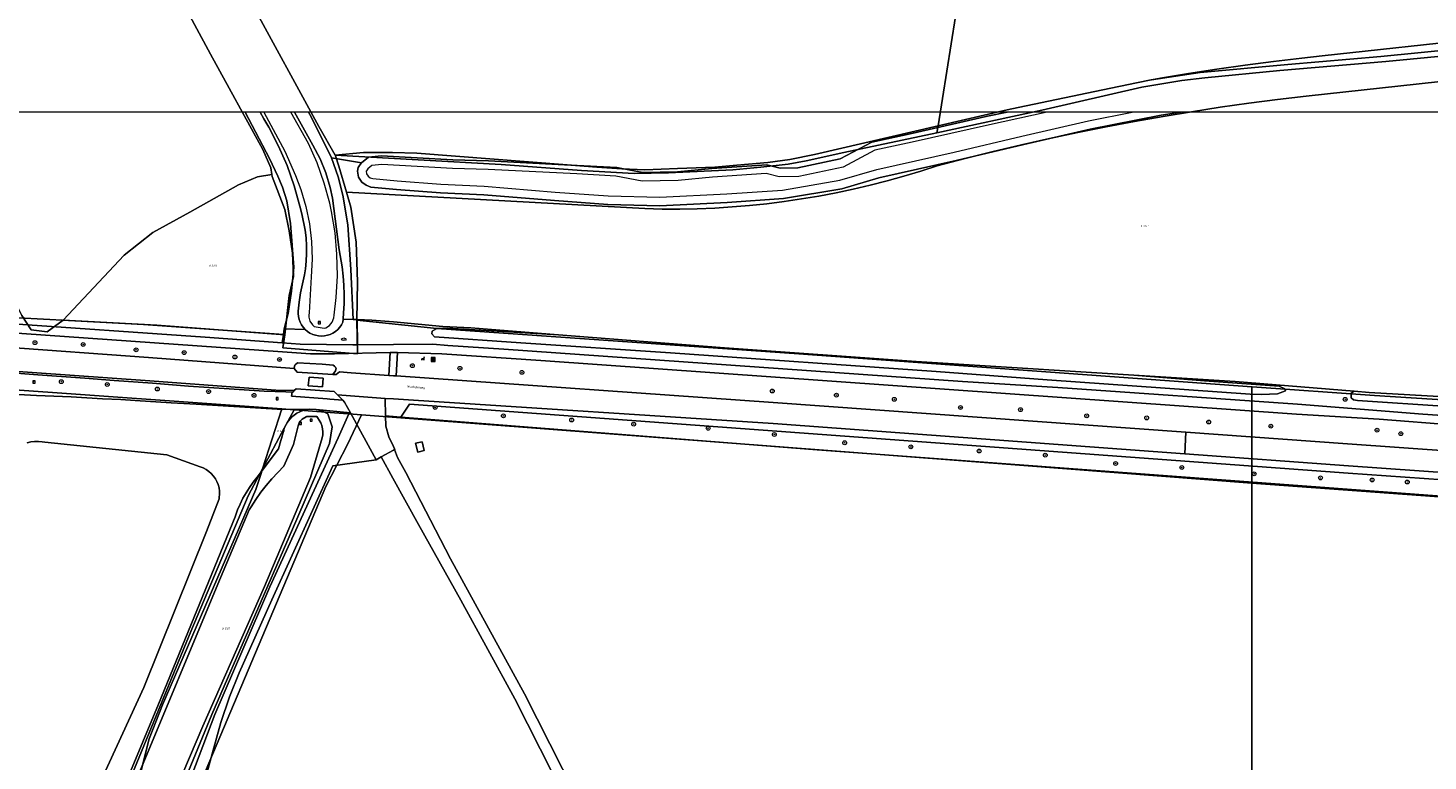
# Model space of a CAD drawing. Header units: metres. Extents: x 207466 to 209466, y 475780 to 477780.
# Tile 149 of 189: x 207844 to 208137, y 477226 to 477379. Entities that reach past the tile are written whole.
import ezdxf
from ezdxf.enums import TextEntityAlignment as Align

# ---------------------------------------------------------------- set-up
doc = ezdxf.new("R2010")
doc.units = ezdxf.units.M
doc.layers.get('0').update_dxf_attribs({"color": 253, "linetype": 'CONTINUOUS'})
for name, color, linetype, lineweight, true_color in [('B-OG-WA-SLOOT_WATER-A', 7, 'CONTINUOUS', 0, 0x478c9a), ('B-RO-GR-BOOM-S', 7, 'CONTINUOUS', 0, 0x6d8a47), ('B-RO-GR-BOS_GEMENGD-GV', 7, 'CONTINUOUS', 0, 0x6d8a47), ('B-RO-GR-BOS_NAALD-GV', 7, 'CONTINUOUS', 0, 0x6d8a47), ('B-RO-GR-GRAS-GV', 7, 'CONTINUOUS', 0, 0x6d8a47), ('B-RO-GR-GROENVOORZIENING-GV', 7, 'CONTINUOUS', 0, 0x6d8a47), ('B-RO-KL-WATER_BRANDLEIDING_PUT-S', 7, 'CONTINUOUS', 0, 0x478c9a), ('B-RO-OG-BEBOUWING_LOODS-GV', 7, 'CONTINUOUS', 0, 0xa50000), ('B-RO-OG-WATER_GREPPEL-GV', 7, 'CONTINUOUS', 0, 0x478c9a), ('B-RO-OG-WATER_SLOOT-GV', 7, 'CONTINUOUS', 0, 0x478c9a)]:
    doc.layers.add(name, color=color, linetype=linetype, lineweight=lineweight, true_color=true_color)
for name, color, linetype, lineweight in [('B-RO-IE-MEUBILAIR_WEGMEUBILAIR-S', 253, 'CONTINUOUS', 0), ('B-RO-OG-TERREIN_CULTUURSCHEIDING-GV', 253, 'CONTINUOUS', 0), ('B-RO-OG-TOPOGRAFIE-T18', 7, 'CONTINUOUS', 0), ('B-RO-OG-WEG-GV', 253, 'CONTINUOUS', 0), ('B-RO-RI-GWA_RIOOLPUT-S', 253, 'CONTINUOUS', 0), ('B-RO-VH-VERHARDING_ASFALT-GV', 253, 'CONTINUOUS', 0), ('B-RO-VH-VERHARDING_BETON-GV', 253, 'CONTINUOUS', 0), ('B-RO-VH-VERHARDING_GRASBETONSTEEN-GV', 253, 'CONTINUOUS', 0), ('B-RO-VH-VERHARDING_HALFVERHARDING-GV', 253, 'CONTINUOUS', 0), ('B-RO-VH-VERHARDING_SIERBESTRATING-GV', 253, 'CONTINUOUS', 0), ('B-WE-KG-GRENS_PERCEEL-GV', 150, 'CONTINUOUS', 18), ('B-WE-KG-GRENS_PERCEEL-S', 150, 'CONTINUOUS', 25)]:
    doc.layers.add(name, color=color, linetype=linetype, lineweight=lineweight)
doc.styles.add('NLCS-ISO', font='NLCS-ISO.ttf')
doc.styles.add('NLCS-ISO-M200-T18', font='NLCS-ISO.ttf', dxfattribs={"height": 1.8})

# ---------------------------------------------------------------- blocks, each defined once
blk = doc.blocks.new('SIE-WEG_AFVALBAK-SO1')
at = {"linetype": 'Continuous'}
blk.add_hatch(color=0, dxfattribs=at).paths.add_polyline_path([(-1.5, -1.5), (1.5, -1.5), (1.5, 1.5), (-1.5, 1.5)])
at = {"color": 0, "linetype": 'ByBlock', "lineweight": -2, "flags": 128}
for points in [[(-2, -2), (2, -2), (2, 2), (-2, 2), (-2, -2)], [(-1.5, -1.5), (1.5, -1.5), (1.5, 1.5), (-1.5, 1.5), (-1.5, -1.5)]]:
    blk.add_lwpolyline(points, dxfattribs=at)
blk = doc.blocks.new('SRI-PUT_INSPECTIEPUT_RIOOLPUT-SO1')
at = {"color": 0, "linetype": 'ByBlock', "lineweight": -2, "flags": 128}
blk.add_lwpolyline([(-1.125, -1.125), (1.125, -1.125), (1.125, 1.125), (-1.125, 1.125), (-1.125, -1.125)], dxfattribs=at)
at = {"color": 0, "linetype": 'ByBlock', "lineweight": -2, "insert": (0, 0.2828), "char_height": 1.5, "attachment_point": 5, "line_spacing_factor": 0.8, "style": 'NLCS-ISO'}
blk.add_mtext('{\\C0;r}', dxfattribs=at)
blk = doc.blocks.new('SKL-WATER_BRANDKRAAN_BRANDPUT-SO1')
at = {"color": 0, "linetype": 'ByBlock', "lineweight": -2}
blk.add_ellipse((0, 0), major_axis=(2.5, 0), ratio=0.54, dxfattribs=at)
at = {"color": 0, "linetype": 'ByBlock', "lineweight": -2, "insert": (0.1554, 0), "char_height": 1.5, "attachment_point": 5, "line_spacing_factor": 0.8, "style": 'NLCS-ISO'}
blk.add_mtext('{\\C0;bk}', dxfattribs=at)
blk = doc.blocks.new('SIE-WEG_ZITBANK-SO1')
at = {"color": 0, "linetype": 'ByBlock', "lineweight": -2, "flags": 128}
blk.add_lwpolyline([(-0.9125, -1.6313), (-0.9125, -0.2), (1.0875, -0.2), (1.0875, -1.6313), (1.2875, -1.6313), (1.2875, -0.2125), (1.5361, 1.7765), (1.3346, 1.7765), (1.1125, 0), (-1.1125, 0), (-1.1125, -1.6313), (-0.9125, -1.6313)], dxfattribs=at)
blk = doc.blocks.new('SGR-BOOM_01-SO1')
at = {"linetype": 'Continuous'}
h = blk.add_hatch(color=0, dxfattribs=at)
edge = h.paths.add_edge_path()
edge.add_arc((0, 0), 0.25, 0, 360)
at = {"color": 0, "linetype": 'ByBlock', "lineweight": -2}
for radius in [2, 0.25]:
    blk.add_circle((0, 0), radius, dxfattribs=at)
blk = doc.blocks.new('SKG-PERCEELNUMMER-SO')
at = {"style": 'NLCS-ISO', "oblique": 10, "flags": 1}
blk.add_attdef('GEMEENTECODE', text='', height=1.8, dxfattribs=at).set_placement((0, 2.6), align=Align.MIDDLE_CENTER)
at = {"style": 'NLCS-ISO', "oblique": 10}
blk.add_attdef('SECTIE', text='', height=1.8, dxfattribs=at).set_placement((-0.5, 0), align=Align.MIDDLE_RIGHT)
blk.add_attdef('PERCEELNUMMER', text='', height=1.8, dxfattribs=at).set_placement((0.5, 0), align=Align.MIDDLE_LEFT)

msp = doc.modelspace()

# ---------------------------------------------------------------- linework, layer by layer
at = {"layer": 'B-OG-WA-SLOOT_WATER-A', "flags": 128}
for points in [[(207899.28, 477361.42), (207893.68, 477361.42), (207898.06, 477353.26), (207900.27, 477348.16), (207901.39, 477345.27), (207902.44, 477341.71), (207903.19, 477338.08), (207903.62, 477334.4), (207903.73, 477330.7), (207903.52, 477327), (207903.1, 477319.48), (207903.07, 477319), (207903.07, 477318.6), (207903.29, 477317.72), (207903.8, 477316.97), (207904.16, 477316.61), (207906.28, 477316.26), (207906.62, 477316.37), (207907.39, 477316.84), (207907.95, 477317.56), (207908.24, 477318.42), (207908.33, 477318.98), (207908.77, 477322.7), (207909.01, 477327.2), (207908.93, 477331.71), (207908.53, 477336.2), (207907.81, 477340.66), (207907.45, 477342.39), (207906.27, 477346.59), (207904.76, 477350.79), (207902.96, 477354.88), (207899.28, 477361.42)], [(208075.02, 477361.42), (208057.28, 477361.42), (208045.19, 477358.76), (208029.03, 477355.1), (208021.28, 477353.43), (208014.65, 477349.93), (208005.41, 477347.93), (208001.29, 477347.87), (207998.56, 477348.59), (207987.36, 477347.81), (207980.18, 477347.12), (207972.67, 477346.99), (207967.16, 477348.03), (207959.02, 477348.48), (207940.53, 477349.42), (207933.05, 477349.61), (207918.28, 477350.46), (207916.19, 477350.25), (207915.38, 477349.59), (207915.07, 477349.14), (207915.05, 477349.04), (207915.12, 477348.49), (207915.44, 477348.02), (207915.89, 477347.7), (207916.39, 477347.51), (207921.49, 477347.03), (207930.63, 477346.36), (207939.69, 477345.95), (207954.47, 477344.71), (207965.58, 477343.94), (207976.33, 477343.61), (207990.32, 477344.31), (208001.97, 477345.13), (208013.98, 477347.17), (208021.67, 477349.4), (208037.85, 477353.04), (208051.99, 477356.39), (208065.87, 477359.61), (208075.02, 477361.42)], [(207872.74, 477213.99), (207880.88, 477233.18), (207893.77, 477262.36), (207903.41, 477285.08), (207905.84, 477293.37), (207905.94, 477294.01), (207905.96, 477294.65), (207905.89, 477295.29), (207905.75, 477295.92), (207905.53, 477296.53), (207905.24, 477297.1), (207904.88, 477297.64), (207904.7, 477297.86), (207902.58, 477297.82), (207902.48, 477297.78), (207901.65, 477297.27), (207901.27, 477296.88), (207901.06, 477296.49), (207900.83, 477295.91), (207899.83, 477292), (207897.85, 477287.44), (207896.55, 477286.16), (207895.32, 477284.83), (207894.14, 477283.44), (207893.02, 477282), (207891.97, 477280.51), (207890.99, 477278.98), (207890.61, 477278.35), (207884.04, 477262.84), (207867.39, 477222.83)]]:
    msp.add_lwpolyline(points, dxfattribs=at)
at = {"layer": 'B-RO-GR-BOS_GEMENGD-GV', "flags": 128}
for points in [[(208256.79, 477272.26), (208181.8, 477278.05), (208008.32, 477290.94), (207922.26, 477297.69), (207919.07, 477297.96), (207919.13, 477295.8), (207919.74, 477293.6), (207920.72, 477291.54), (207920.99, 477290.96), (207920.93, 477290.93), (207921.58, 477289.28), (207923.32, 477286.16), (207932.64, 477268.1), (207948.08, 477239.93), (207961.33, 477213.82), (207971.35, 477194.89), (207981.41, 477176.97), (207991.3, 477158.84), (208005.14, 477132.04), (208016.75, 477110.97), (208026.71, 477092.18), (208037.51, 477071.24)], [(207925.33, 477292.24), (207926.69, 477292.57), (207927.15, 477290.72), (207925.8, 477290.38), (207925.33, 477292.24)]]:
    msp.add_lwpolyline(points, dxfattribs=at)
at = {"layer": 'B-RO-GR-BOS_NAALD-GV', "flags": 128}
msp.add_lwpolyline([(207982.58, 477150.16), (207992, 477150.96), (207959.3, 477212.77), (207946.07, 477238.87), (207934.78, 477259.45), (207925.93, 477275.3), (207920.59, 477284.99), (207918.17, 477289.4), (207917.1, 477288.8), (207908.06, 477287.55), (207895.29, 477259.56), (207888.51, 477244.32), (207886.48, 477239.3), (207884.7, 477233.92), (207882.83, 477227.41), (207880.27, 477217.93), (207874.56, 477204.53), (207874.04, 477201.66), (207981.54, 477147.27), (207982.58, 477150.16)], dxfattribs=at)
at = {"layer": 'B-RO-GR-GRAS-GV', "flags": 128}
for points in [[(207889.75, 477361.42), (207819.87, 477361.42), (207842.43, 477318.45), (207868.52, 477317.07), (207897.73, 477314.95), (207897.89, 477316.14), (207898.76, 477319.35), (207899.4, 477324.04), (207899.95, 477329), (207899.21, 477338.17), (207898.47, 477342.87), (207897.56, 477345.76), (207896.56, 477348.01), (207894.86, 477351.68), (207889.75, 477361.42)], [(207889.75, 477361.42), (207894.86, 477351.68), (207896.56, 477348.01), (207897.56, 477345.76), (207898.47, 477342.87), (207899.21, 477338.17), (207899.95, 477329), (207899.4, 477324.04), (207898.76, 477319.35), (207897.89, 477316.14), (207902.29, 477316), (207901.87, 477316.46), (207901.51, 477316.97), (207901.22, 477317.52), (207901, 477318.11), (207900.86, 477318.72), (207900.8, 477319.34), (207900.84, 477319.82), (207901.05, 477321.73), (207901.34, 477323.64), (207901.71, 477325.53), (207902.16, 477327.41), (207902.33, 477328.68), (207902.48, 477330.28), (207902.55, 477331.89), (207902.54, 477333.51), (207902.46, 477335.12), (207902.3, 477336.72), (207901.58, 477340.19), (207901.16, 477341.73), (207899.99, 477346.02), (207898.52, 477350.22), (207896.74, 477354.3), (207894.68, 477358.24), (207893.64, 477360), (207892.9, 477361.42), (207892.9, 477361.42), (207889.75, 477361.42)], [(207903.01, 477361.42), (207900.08, 477361.42), (207903.9, 477354.5), (207905.4, 477351.67), (207906.61, 477348.71), (207907.52, 477345.64), (207907.98, 477343.4), (207909.41, 477332.67), (207909.79, 477330.29), (207909.98, 477329.07), (207910.2, 477327.16), (207910.34, 477325.24), (207910.41, 477323.32), (207910.4, 477321.39), (207910.32, 477319.47), (207910.21, 477318.16), (207912.33, 477318.12), (207911.81, 477328.56), (207911.16, 477337.86), (207910.15, 477344.03), (207909.14, 477347.9), (207907.75, 477351.86), (207903.52, 477360.43), (207903.01, 477361.42)], [(208048.91, 477361.42), (207903.01, 477361.42), (207903.52, 477360.43), (207907.75, 477351.86), (207914.04, 477350.83), (207915.48, 477351.98), (207918.24, 477352.26), (207933.12, 477351.41), (207940.6, 477351.22), (207959.11, 477350.28), (207967.38, 477349.82), (207968.43, 477349.62), (207972.82, 477348.79), (207980.07, 477348.92), (207987.22, 477349.6), (207998.73, 477350.4), (208001.5, 477349.68), (208005.2, 477349.73), (208014.03, 477351.64), (208020.66, 477355.14), (208028.64, 477356.86), (208044.8, 477360.52), (208048.91, 477361.42)], [(208310.44, 477361.42), (208085.17, 477361.42), (208081.06, 477360.79), (208066.25, 477357.85), (208052.4, 477354.64), (208038.26, 477351.29), (208022.12, 477347.65), (208014.38, 477345.41), (208002.18, 477343.34), (207990.42, 477342.52), (207976.35, 477341.81), (207965.49, 477342.14), (207954.34, 477342.92), (207939.58, 477344.15), (207930.52, 477344.57), (207921.34, 477345.23), (207915.97, 477345.74), (207915.03, 477346.11), (207914.14, 477346.74), (207913.39, 477347.84), (207913.24, 477349.05), (207913.34, 477349.8), (207913.63, 477350.22), (207914.04, 477350.83), (207907.75, 477351.86), (207909.14, 477347.9), (207910.15, 477344.03), (207911.16, 477337.86), (207911.81, 477328.56), (207912.33, 477318.12), (207913.13, 477318.1), (207916.2, 477317.98), (207920.72, 477317.63), (207931.05, 477316.65), (207936.86, 477316.36), (207954.3, 477314.97), (207989.86, 477312.14), (208029.88, 477309.33), (208065.36, 477307.06), (208075.35, 477306.44), (208096.51, 477305.11), (208121.34, 477303.1), (208124.52, 477302.84), (208152.43, 477301.22)], [(207858.9, 477207.16), (207871.67, 477237.79), (207887.67, 477276.91), (207887.73, 477277.08), (207888.18, 477278.33), (207888.7, 477279.55), (207889.28, 477280.75), (207889.93, 477281.91), (207890.65, 477283.03), (207891.42, 477284.11), (207892.24, 477285.15), (207896.72, 477291.11), (207897.21, 477292.81), (207897.33, 477293.23), (207897.7, 477294.48), (207897.9, 477295.34), (207898.52, 477296.6), (207899.41, 477297.68), (207900.53, 477298.53), (207901.8, 477299.1), (207903.18, 477299.38), (207897.58, 477299.27), (207879.5, 477300.4), (207874.27, 477300.7), (207866.75, 477301.2), (207863.8, 477301.35), (207859.96, 477301.54), (207853.41, 477301.91), (207846.19, 477302.25), (207839.97, 477302.56)], [(208152.43, 477301.22), (208124.52, 477302.84), (208121.34, 477303.1), (208120.75, 477302.7), (208120.71, 477301.73), (208121.26, 477301.3), (208122.04, 477301.16), (208140.92, 477299.95)], [(207855.41, 477212.63), (207868.6, 477241.21), (207881.71, 477273.79), (207884.3, 477280.63), (207884.34, 477280.9), (207884.4, 477281.58), (207884.39, 477282.27), (207884.29, 477282.94), (207884.11, 477283.6), (207883.86, 477284.24), (207883.53, 477284.84), (207883.14, 477285.4), (207882.68, 477285.91), (207882.17, 477286.36), (207881.61, 477286.76), (207881.01, 477287.08), (207880.37, 477287.33), (207873.36, 477289.8), (207847.94, 477292.47), (207847.36, 477292.57), (207846.57, 477292.63), (207845.78, 477292.61), (207845, 477292.51), (207844.23, 477292.33)], [(207844.23, 477292.33), (207845, 477292.51), (207845.78, 477292.61), (207846.57, 477292.63), (207847.36, 477292.57), (207847.94, 477292.47), (207873.36, 477289.8), (207880.37, 477287.33), (207881.01, 477287.08), (207881.61, 477286.76), (207882.17, 477286.36), (207882.68, 477285.91), (207883.14, 477285.4), (207883.53, 477284.84), (207883.86, 477284.24), (207884.11, 477283.6), (207884.29, 477282.94), (207884.39, 477282.27), (207884.4, 477281.58), (207884.34, 477280.9), (207884.3, 477280.63), (207881.71, 477273.79), (207868.6, 477241.21), (207855.41, 477212.63)]]:
    msp.add_lwpolyline(points, dxfattribs=at)
at = {"layer": 'B-RO-GR-GROENVOORZIENING-GV', "flags": 128}
for points in [[(207899.99, 477307.84), (207900.64, 477307.12), (207908.09, 477306.62), (207908.65, 477307.35), (207908.73, 477307.84), (207908.69, 477307.96), (207908.63, 477308.15), (207908.44, 477308.37), (207908.11, 477308.52), (207905.81, 477308.76), (207900.68, 477309.03), (207900.16, 477308.63), (207900.12, 477308.53), (207900.05, 477308.36), (207899.99, 477307.84)], [(207899.96, 477303.26), (207899.7, 477302.95), (207899.51, 477302.72), (207899.48, 477302.43), (207899.44, 477302.09), (207906.9, 477301.54), (207907.44, 477301.48), (207910.14, 477301.22), (207909.05, 477302.34), (207908.31, 477303.06), (207900.41, 477303.58), (207899.96, 477303.26)]]:
    msp.add_lwpolyline(points, dxfattribs=at)
at = {"layer": 'B-RO-OG-BEBOUWING_LOODS-GV', "flags": 128}
msp.add_lwpolyline([(207925.33, 477292.24), (207925.8, 477290.38), (207927.15, 477290.72), (207926.69, 477292.57), (207925.33, 477292.24)], dxfattribs=at)
at = {"layer": 'B-RO-OG-TERREIN_CULTUURSCHEIDING-GV', "flags": 128}
for points in [[(208243.1, 477277.34), (208120.1, 477286), (207924.08, 477300.38), (207922.26, 477297.69), (208008.32, 477290.94), (208181.8, 477278.05), (208256.79, 477272.26)], [(207917.1, 477288.8), (207911.76, 477298.57), (207904.58, 477299.33), (207905.93, 477298.97), (207907.04, 477298.4), (207907.92, 477295.69), (207907.35, 477292.19), (207899.62, 477274.31), (207882.8, 477235.63), (207872.56, 477210.72), (207874.56, 477204.53), (207880.27, 477217.93), (207882.83, 477227.41), (207884.7, 477233.92), (207886.48, 477239.3), (207888.51, 477244.32), (207895.29, 477259.56), (207908.06, 477287.55), (207917.1, 477288.8)]]:
    msp.add_lwpolyline(points, dxfattribs=at)
at = {"layer": 'B-RO-OG-WATER_GREPPEL-GV', "flags": 128}
msp.add_lwpolyline([(207954.3, 477314.97), (207954.02, 477314.99), (207931.91, 477316.28), (207929.78, 477316.23), (207928.84, 477315.64), (207928.71, 477315.12), (207929.29, 477314.49), (207947.32, 477313.2), (207978.6, 477311.12), (208034.08, 477307.25), (208057.26, 477305.48), (208099.66, 477302.51), (208101.98, 477302.42), (208105.35, 477302.59), (208107, 477303.2), (208106.9, 477303.63), (208105.71, 477304.14), (208090.13, 477305.27), (208075.35, 477306.44), (208065.36, 477307.06), (208029.88, 477309.33), (207989.86, 477312.14), (207954.3, 477314.97)], dxfattribs=at)
at = {"layer": 'B-RO-OG-WATER_SLOOT-GV', "flags": 128}
for points in [[(207900.08, 477361.42), (207892.9, 477361.42), (207893.64, 477360), (207894.68, 477358.24), (207896.74, 477354.3), (207898.52, 477350.22), (207899.99, 477346.02), (207901.16, 477341.73), (207901.58, 477340.19), (207902.3, 477336.72), (207902.46, 477335.12), (207902.54, 477333.51), (207902.55, 477331.89), (207902.48, 477330.28), (207902.33, 477328.68), (207902.16, 477327.41), (207901.71, 477325.53), (207901.34, 477323.64), (207901.05, 477321.73), (207900.84, 477319.82), (207900.8, 477319.34), (207900.86, 477318.72), (207901, 477318.11), (207901.22, 477317.52), (207901.51, 477316.97), (207901.87, 477316.46), (207902.29, 477316), (207902.77, 477315.59), (207903.29, 477315.25), (207903.86, 477314.98), (207904.45, 477314.79), (207905.06, 477314.67), (207905.69, 477314.63), (207906.31, 477314.67), (207906.92, 477314.79), (207907.52, 477314.99), (207908.08, 477315.26), (207908.6, 477315.6), (207909.08, 477316), (207909.5, 477316.47), (207909.86, 477316.98), (207910.15, 477317.54), (207910.21, 477318.16), (207910.32, 477319.47), (207910.4, 477321.39), (207910.41, 477323.32), (207910.34, 477325.24), (207910.2, 477327.16), (207909.98, 477329.07), (207909.79, 477330.29), (207909.41, 477332.67), (207907.98, 477343.4), (207907.52, 477345.64), (207906.61, 477348.71), (207905.4, 477351.67), (207903.9, 477354.5), (207900.08, 477361.42)], [(207899.28, 477361.42), (207893.68, 477361.42), (207898.06, 477353.26), (207900.27, 477348.16), (207901.39, 477345.27), (207902.44, 477341.71), (207903.19, 477338.08), (207903.62, 477334.4), (207903.73, 477330.7), (207903.52, 477327), (207903.1, 477319.48), (207903.07, 477319), (207903.07, 477318.6), (207903.29, 477317.72), (207903.8, 477316.97), (207904.16, 477316.61), (207906.28, 477316.26), (207906.62, 477316.37), (207907.39, 477316.84), (207907.95, 477317.56), (207908.24, 477318.42), (207908.33, 477318.98), (207908.77, 477322.7), (207909.01, 477327.2), (207908.93, 477331.71), (207908.53, 477336.2), (207907.81, 477340.66), (207907.45, 477342.39), (207906.27, 477346.59), (207904.76, 477350.79), (207902.96, 477354.88), (207899.28, 477361.42)], [(208085.17, 477361.42), (208048.91, 477361.42), (208044.8, 477360.52), (208028.64, 477356.86), (208020.66, 477355.14), (208014.03, 477351.64), (208005.2, 477349.73), (208001.5, 477349.68), (207998.73, 477350.4), (207987.22, 477349.6), (207980.07, 477348.92), (207972.82, 477348.79), (207968.43, 477349.62), (207967.38, 477349.82), (207959.11, 477350.28), (207940.6, 477351.22), (207933.12, 477351.41), (207918.24, 477352.26), (207915.48, 477351.98), (207914.04, 477350.83), (207913.63, 477350.22), (207913.34, 477349.8), (207913.24, 477349.05), (207913.39, 477347.84), (207914.14, 477346.74), (207915.03, 477346.11), (207915.97, 477345.74), (207921.34, 477345.23), (207930.52, 477344.57), (207939.58, 477344.15), (207954.34, 477342.92), (207965.49, 477342.14), (207976.35, 477341.81), (207990.42, 477342.52), (208002.18, 477343.34), (208014.38, 477345.41), (208022.12, 477347.65), (208038.26, 477351.29), (208052.4, 477354.64), (208066.25, 477357.85), (208081.06, 477360.79), (208085.17, 477361.42)], [(208075.02, 477361.42), (208057.28, 477361.42), (208045.19, 477358.76), (208029.03, 477355.1), (208021.28, 477353.43), (208014.65, 477349.93), (208005.41, 477347.93), (208001.29, 477347.87), (207998.56, 477348.59), (207987.36, 477347.81), (207980.18, 477347.12), (207972.67, 477346.99), (207967.16, 477348.03), (207959.02, 477348.48), (207940.53, 477349.42), (207933.05, 477349.61), (207918.28, 477350.46), (207916.19, 477350.25), (207915.38, 477349.59), (207915.07, 477349.14), (207915.05, 477349.04), (207915.12, 477348.49), (207915.44, 477348.02), (207915.89, 477347.7), (207916.39, 477347.51), (207921.49, 477347.03), (207930.63, 477346.36), (207939.69, 477345.95), (207954.47, 477344.71), (207965.58, 477343.94), (207976.33, 477343.61), (207990.32, 477344.31), (208001.97, 477345.13), (208013.98, 477347.17), (208021.67, 477349.4), (208037.85, 477353.04), (208051.99, 477356.39), (208065.87, 477359.61), (208075.02, 477361.42)], [(207872.56, 477210.72), (207882.8, 477235.63), (207899.62, 477274.31), (207907.35, 477292.19), (207907.92, 477295.69), (207907.04, 477298.4), (207905.93, 477298.97), (207904.58, 477299.33), (207903.18, 477299.38), (207901.8, 477299.1), (207900.53, 477298.53), (207899.41, 477297.68), (207898.52, 477296.6), (207897.9, 477295.34), (207897.7, 477294.48), (207897.33, 477293.23), (207897.21, 477292.81), (207896.72, 477291.11), (207892.24, 477285.15), (207891.42, 477284.11), (207890.65, 477283.03), (207889.93, 477281.91), (207889.28, 477280.75), (207888.7, 477279.55), (207888.18, 477278.33), (207887.73, 477277.08), (207887.67, 477276.91), (207871.67, 477237.79), (207858.9, 477207.16)], [(207867.39, 477222.83), (207884.04, 477262.84), (207890.61, 477278.35), (207890.99, 477278.98), (207891.97, 477280.51), (207893.02, 477282), (207894.14, 477283.44), (207895.32, 477284.83), (207896.55, 477286.16), (207897.85, 477287.44), (207899.83, 477292), (207900.83, 477295.91), (207901.06, 477296.49), (207901.27, 477296.88), (207901.65, 477297.27), (207902.48, 477297.78), (207902.58, 477297.82), (207904.7, 477297.86), (207904.88, 477297.64), (207905.24, 477297.1), (207905.53, 477296.53), (207905.75, 477295.92), (207905.89, 477295.29), (207905.96, 477294.65), (207905.94, 477294.01), (207905.84, 477293.37), (207903.41, 477285.08), (207893.77, 477262.36), (207880.88, 477233.18), (207872.74, 477213.99)]]:
    msp.add_lwpolyline(points, dxfattribs=at)
at = {"layer": 'B-RO-OG-WEG-GV', "flags": 128}
for points in [[(207842.43, 477318.45), (207839.43, 477318.68), (207839.31, 477317.36), (207881.39, 477314.38), (207897.49, 477313.2), (207897.73, 477314.95), (207868.52, 477317.07), (207842.43, 477318.45)], [(207902.29, 477316), (207897.89, 477316.14), (207897.73, 477314.95), (207897.49, 477313.2), (207901.22, 477312.92), (207912.22, 477312.82), (207913.24, 477312.83), (207913.13, 477318.1), (207912.33, 477318.12), (207910.21, 477318.16), (207910.15, 477317.54), (207909.86, 477316.98), (207909.5, 477316.47), (207909.08, 477316), (207908.6, 477315.6), (207908.08, 477315.26), (207907.52, 477314.99), (207906.92, 477314.79), (207906.31, 477314.67), (207905.69, 477314.63), (207905.06, 477314.67), (207904.45, 477314.79), (207903.86, 477314.98), (207903.29, 477315.25), (207902.77, 477315.59), (207902.29, 477316)], [(207936.86, 477316.36), (207931.05, 477316.65), (207920.72, 477317.63), (207916.2, 477317.98), (207913.13, 477318.1), (207913.24, 477312.83), (207920.72, 477312.9), (207928.92, 477312.97), (207932.08, 477312.68), (207943.76, 477311.92), (208039.56, 477305.15), (208059.46, 477303.87), (208109.54, 477300.39), (208135.71, 477298.29), (208159.11, 477296.73)], [(207920.01, 477311.21), (207908.39, 477310.89), (207906.78, 477310.9), (207903.4, 477310.93), (207897.55, 477311.32), (207839.13, 477315.46)], [(208140.92, 477299.95), (208122.04, 477301.16), (208121.26, 477301.3), (208120.71, 477301.73), (208120.75, 477302.7), (208121.34, 477303.1), (208096.51, 477305.11), (208075.35, 477306.44), (208090.13, 477305.27), (208105.71, 477304.14), (208106.9, 477303.63), (208107, 477303.2), (208105.35, 477302.59), (208101.98, 477302.42), (208099.66, 477302.51), (208057.26, 477305.48), (208034.08, 477307.25), (207978.6, 477311.12), (207947.32, 477313.2), (207929.29, 477314.49), (207928.71, 477315.12), (207928.84, 477315.64), (207929.78, 477316.23), (207931.91, 477316.28), (207954.02, 477314.99), (207954.3, 477314.97), (207936.86, 477316.36)], [(207838.83, 477312.37), (207869.54, 477310.13), (207899.99, 477307.84), (207900.05, 477308.36), (207900.12, 477308.53), (207900.16, 477308.63), (207900.68, 477309.03), (207905.81, 477308.76), (207908.11, 477308.52), (207908.44, 477308.37), (207908.63, 477308.15), (207908.69, 477307.96), (207908.73, 477307.84), (207908.65, 477307.35), (207908.09, 477306.62), (207908.18, 477306.62), (207908.73, 477306.62), (207909.48, 477307.13), (207911.87, 477306.98), (207919.76, 477306.42), (207920.01, 477311.21)], [(207921.56, 477311.22), (207920.99, 477311.23), (207920.72, 477311.23), (207920.01, 477311.21), (207919.76, 477306.42), (207920.72, 477306.36), (207921.3, 477306.32), (207921.56, 477311.22)], [(207921.56, 477311.22), (207921.3, 477306.32), (208000, 477300.75), (208086.24, 477294.55), (208119.97, 477292.13), (208243.52, 477283.34)], [(208142.52, 477296.02), (208126.62, 477297.28), (208109.34, 477298.35), (207951.49, 477309.56), (207930.83, 477310.94), (207921.56, 477311.22)], [(207899.7, 477302.95), (207898.21, 477302.96), (207893.7, 477303.12), (207886.4, 477303.63), (207877.91, 477304.16), (207870.39, 477304.78), (207862.36, 477305.36), (207856.27, 477305.81), (207846.46, 477306.55), (207839.26, 477307.09)], [(207839.97, 477302.56), (207846.19, 477302.25), (207853.41, 477301.91), (207859.96, 477301.54), (207863.8, 477301.35), (207866.75, 477301.2), (207874.27, 477300.7), (207879.5, 477300.4), (207897.58, 477299.27), (207903.18, 477299.38), (207904.58, 477299.33), (207911.76, 477298.57), (207910.52, 477300.83), (207910.14, 477301.22), (207907.44, 477301.48), (207906.9, 477301.54), (207899.44, 477302.09), (207899.48, 477302.43), (207899.51, 477302.72), (207899.7, 477302.95)], [(208120.2, 477287.5), (208085.99, 477290.02), (208000, 477296.35), (207924.91, 477301.24), (207920.72, 477301.51), (207918.98, 477301.62), (207919.07, 477297.96), (207922.26, 477297.69), (207924.08, 477300.38), (208120.1, 477286), (208243.1, 477277.34)], [(208243.2, 477278.84), (208120.2, 477287.5)]]:
    msp.add_lwpolyline(points, dxfattribs=at)
at = {"layer": 'B-RO-VH-VERHARDING_ASFALT-GV', "flags": 128}
for points in [[(208159.11, 477296.73), (208135.71, 477298.29), (208109.54, 477300.39), (208059.46, 477303.87), (208039.56, 477305.15), (207943.76, 477311.92), (207932.08, 477312.68), (207928.92, 477312.97), (207920.72, 477312.9), (207913.24, 477312.83), (207912.22, 477312.82), (207901.22, 477312.92), (207897.49, 477313.2), (207881.39, 477314.38), (207839.31, 477317.36)], [(207839.13, 477315.46), (207897.55, 477311.32), (207903.4, 477310.93), (207906.78, 477310.9), (207908.39, 477310.89), (207920.01, 477311.21), (207920.72, 477311.23), (207920.99, 477311.23), (207921.56, 477311.22), (207930.83, 477310.94), (207951.49, 477309.56), (208109.34, 477298.35), (208126.62, 477297.28), (208142.52, 477296.02)], [(207921.3, 477306.32), (207920.72, 477306.36), (207919.76, 477306.42), (207911.87, 477306.98), (207909.48, 477307.13), (207908.73, 477306.62), (207908.18, 477306.62), (207908.09, 477306.62), (207900.64, 477307.12), (207899.99, 477307.84), (207869.54, 477310.13), (207838.83, 477312.37)], [(207838.29, 477307.53), (207868.89, 477305.32), (207896.17, 477303.33), (207899.96, 477303.26), (207900.41, 477303.58), (207908.31, 477303.06), (207909.05, 477302.34), (207918.98, 477301.62), (207920.72, 477301.51), (207924.91, 477301.24), (208000, 477296.35), (208085.99, 477290.02), (208086.24, 477294.55), (208000, 477300.75), (207921.3, 477306.32)], [(207902.92, 477304.27), (207903.09, 477306.05), (207906.05, 477305.85), (207905.93, 477304.06), (207902.92, 477304.27)], [(208243.52, 477283.34), (208119.97, 477292.13), (208086.24, 477294.55), (208085.99, 477290.02), (208120.2, 477287.5), (208243.2, 477278.84)]]:
    msp.add_lwpolyline(points, dxfattribs=at)
at = {"layer": 'B-RO-VH-VERHARDING_BETON-GV', "flags": 128}
msp.add_lwpolyline([(207902.92, 477304.27), (207905.93, 477304.06), (207906.05, 477305.85), (207903.09, 477306.05), (207902.92, 477304.27)], dxfattribs=at)
at = {"layer": 'B-RO-VH-VERHARDING_GRASBETONSTEEN-GV', "flags": 128}
msp.add_lwpolyline([(207838.29, 477307.53), (207837.98, 477307.16), (207838.32, 477307.14), (207839.26, 477307.09), (207846.46, 477306.55), (207856.27, 477305.81), (207862.36, 477305.36), (207870.39, 477304.78), (207877.91, 477304.16), (207886.4, 477303.63), (207893.7, 477303.12), (207898.21, 477302.96), (207899.7, 477302.95), (207899.96, 477303.26), (207896.17, 477303.33), (207868.89, 477305.32), (207838.29, 477307.53)], dxfattribs=at)
at = {"layer": 'B-RO-VH-VERHARDING_HALFVERHARDING-GV', "flags": 128}
msp.add_lwpolyline([(207971.35, 477194.89), (207961.33, 477213.82), (207948.08, 477239.93), (207932.64, 477268.1), (207923.32, 477286.16), (207921.58, 477289.28), (207920.93, 477290.93), (207920.72, 477290.81), (207918.17, 477289.4), (207920.59, 477284.99), (207925.93, 477275.3), (207934.78, 477259.45), (207946.07, 477238.87), (207959.3, 477212.77), (207992, 477150.96), (207993.26, 477148.31), (208006.8, 477121.7), (208024.9, 477087.59), (208047.68, 477046.28)], dxfattribs=at)
at = {"layer": 'B-RO-VH-VERHARDING_SIERBESTRATING-GV', "flags": 128}
msp.add_lwpolyline([(207919.07, 477297.96), (207918.98, 477301.62), (207909.05, 477302.34), (207910.14, 477301.22), (207910.52, 477300.83), (207911.76, 477298.57), (207917.1, 477288.8), (207918.17, 477289.4), (207920.72, 477290.81), (207920.93, 477290.93), (207920.99, 477290.96), (207920.72, 477291.54), (207919.74, 477293.6), (207919.13, 477295.8), (207919.07, 477297.96)], dxfattribs=at)
at = {"layer": 'B-WE-KG-GRENS_PERCEEL-GV'}
for points in [[(207891.02, 477384.27), (207905.17, 477358.37), (207908.55, 477352.41), (207914.44, 477352.96), (207920.51, 477352.98), (207925.62, 477352.83), (207957.03, 477350.42), (207963.22, 477349.92), (207968.41, 477349.58), (207973.24, 477349.36), (207980.07, 477349.62), (207987.87, 477349.93), (207992.46, 477350.31), (207998.92, 477350.89), (208003.53, 477351.51), (208008.65, 477352.57), (208034.45, 477358.51), (208059.82, 477518.43)], [(208059.82, 477518.43), (208034.45, 477358.51), (208048.89, 477361.87), (208051.2, 477362.34), (208068.85, 477366.07), (208075.91, 477367.55), (208078.95, 477368.14), (208078.99, 477368.14), (208079.01, 477368.15), (208080.92, 477368.47), (208086.8, 477369.44), (208092.69, 477370.34), (208098.59, 477371.18), (208104.5, 477371.97), (208110.42, 477372.69), (208114.71, 477373.16), (208181.38, 477380.42)], [(207779.53, 477441.36), (207843.13, 477318.93), (207845.05, 477315.96), (207848.39, 477315.51), (207851.77, 477317.96), (207864.51, 477331.52), (207870.5, 477336.25), (207878.21, 477340.5), (207888.36, 477346.19), (207892.34, 477347.86), (207895.34, 477348.39), (207895.1, 477349.74), (207893.45, 477353.62), (207882.48, 477373.5), (207850.48, 477432.92)], [(207850.48, 477432.92), (207882.48, 477373.5), (207893.45, 477353.62), (207895.1, 477349.74), (207895.34, 477348.39), (207895.42, 477347.94), (207898.03, 477341.09), (207898.91, 477336.59), (207899.67, 477331.96), (207899.87, 477327.08), (207898.93, 477323.11), (207898.03, 477314.92), (207897.61, 477312.15), (207913.23, 477310.95), (207913.04, 477317.87), (207913.04, 477317.97), (207913.24, 477325.97), (207912.93, 477334.25), (207911.8, 477341.52), (207910.89, 477344.67), (207909.32, 477350.09), (207908.62, 477352.28), (207908.55, 477352.41), (207905.17, 477358.37), (207891.02, 477384.27)], [(208160.64, 477375.11), (208127.95, 477371.99), (208105.87, 477370.06), (208090.21, 477368.53), (208085.4, 477367.97), (208076.99, 477366.64), (208056.13, 477361.8), (208034.22, 477357.09), (208014.79, 477352.97), (208006.92, 477351.25), (208003.14, 477350.55), (207997.45, 477349.88), (207991.63, 477349.35), (207978.15, 477348.69), (207971, 477348.58), (207960.02, 477349.21), (207943.24, 477350.47), (207908.55, 477352.41), (207908.62, 477352.28), (207909.32, 477350.09), (207910.89, 477344.67), (207973.21, 477341.25), (207976.86, 477341.16), (207980.51, 477341.16), (207984.16, 477341.22), (207987.81, 477341.37), (207991.46, 477341.59), (207995.1, 477341.89), (207998.73, 477342.27), (208002.35, 477342.72), (208005.96, 477343.26), (208009.57, 477343.86), (208013.15, 477344.54), (208016.73, 477345.3), (208020.28, 477346.13), (208023.82, 477347.04), (208027.34, 477348.02), (208030.83, 477349.08), (208034.3, 477350.21), (208040.14, 477351.73), (208046, 477353.18), (208051.87, 477354.57), (208057.76, 477355.89), (208063.67, 477357.14), (208069.58, 477358.33), (208075.51, 477359.44), (208081.45, 477360.5), (208087.41, 477361.48), (208093.37, 477362.4), (208099.34, 477363.25), (208105.33, 477364.03), (208111.32, 477364.74), (208182.15, 477372.46)], [(208182.15, 477372.46), (208111.32, 477364.74), (208105.33, 477364.03), (208099.34, 477363.25), (208093.37, 477362.4), (208087.41, 477361.48), (208081.45, 477360.5), (208075.51, 477359.44), (208069.58, 477358.33), (208063.67, 477357.14), (208057.76, 477355.89), (208051.87, 477354.57), (208046, 477353.18), (208040.14, 477351.73), (208034.3, 477350.21), (208030.83, 477349.08), (208027.34, 477348.02), (208023.82, 477347.04), (208020.28, 477346.13), (208016.73, 477345.3), (208013.15, 477344.54), (208009.57, 477343.86), (208005.96, 477343.26), (208002.35, 477342.72), (207998.73, 477342.27), (207995.1, 477341.89), (207991.46, 477341.59), (207987.81, 477341.37), (207984.16, 477341.22), (207980.51, 477341.16), (207976.86, 477341.16), (207973.21, 477341.25), (207910.89, 477344.67), (207911.8, 477341.52), (207912.93, 477334.25), (207913.24, 477325.97), (207913.04, 477317.97), (207929.78, 477316.23), (208005.36, 477310.89), (208100, 477304.05), (208100.05, 477304.05), (208100.09, 477304.04), (208125.59, 477302.24), (208146.42, 477300.92)], [(207837.71, 477303.69), (207897.41, 477299.42), (207899.96, 477299.23), (207900.1, 477299.22), (207911.17, 477298.39), (207911.42, 477298.37), (207914.07, 477298.17), (208051.5, 477287.65), (208100, 477283.93), (208100, 477304.05), (208005.36, 477310.89), (207929.78, 477316.23), (207913.04, 477317.97), (207913.04, 477317.87), (207913.23, 477310.95), (207897.61, 477312.15), (207898.03, 477314.92), (207871.31, 477316.9), (207851.77, 477317.96), (207848.39, 477315.51), (207845.05, 477315.96), (207843.13, 477318.93)], [(207823.87, 477169.57), (207853.97, 477198.41), (207854.9, 477199.49), (207855.79, 477200.61), (207856.62, 477201.77), (207857.39, 477202.96), (207858.12, 477204.19), (207858.78, 477205.45), (207859.39, 477206.74), (207878.37, 477252.92), (207890.4, 477281.26), (207893.39, 477286.89), (207897.41, 477299.42), (207837.71, 477303.69)], [(208146.42, 477300.92), (208125.59, 477302.24), (208100.09, 477304.04), (208100.05, 477304.05), (208100, 477304.05), (208100, 477283.93), (208208.71, 477276.01)], [(207880.82, 477222.31), (207906.62, 477283.24), (207911.17, 477292.1), (207914.07, 477298.17), (207911.42, 477298.37), (207909.14, 477293.4), (207894.9, 477262.27), (207883.41, 477235.61), (207871.29, 477203.66)], [(207844.37, 477168.14), (207857.76, 477181.05), (207863.68, 477190.56), (207863.79, 477191.82), (207863.88, 477194.4), (207864.15, 477202.08), (207864.91, 477209.19), (207866.16, 477216.47), (207869.68, 477230.51), (207872.52, 477237.63), (207892.01, 477282.56), (207893.08, 477285.93), (207893.39, 477286.89), (207890.4, 477281.26), (207878.37, 477252.92), (207859.39, 477206.74), (207858.78, 477205.45), (207858.12, 477204.19), (207857.39, 477202.96), (207856.62, 477201.77), (207855.79, 477200.61), (207854.9, 477199.49), (207853.97, 477198.41), (207823.87, 477169.57)]]:
    msp.add_lwpolyline(points, dxfattribs=at)
for points in [[(208078.95, 477368.14), (208075.91, 477367.55), (208068.85, 477366.07), (208051.2, 477362.34), (208048.89, 477361.87), (208034.45, 477358.51), (208034.22, 477357.09), (208056.13, 477361.8), (208076.99, 477366.64), (208085.4, 477367.97), (208090.21, 477368.53), (208105.87, 477370.06), (208127.95, 477371.99), (208160.64, 477375.11), (208247.54, 477383.25), (208247.64, 477384.27), (208188.82, 477378.72), (208157.05, 477375.92), (208143.08, 477374.64), (208126.93, 477373.04), (208107.53, 477371.35), (208089.18, 477369.69), (208079.01, 477368.15), (208078.99, 477368.14)], [(208079.01, 477368.15), (208089.18, 477369.69), (208107.53, 477371.35), (208126.93, 477373.04), (208143.08, 477374.64), (208157.05, 477375.92), (208188.82, 477378.72), (208247.64, 477384.27), (208247.84, 477386.14), (208246.59, 477386.07), (208245.51, 477386.01), (208181.38, 477380.42), (208114.71, 477373.16), (208110.42, 477372.69), (208104.5, 477371.97), (208098.59, 477371.18), (208092.69, 477370.34), (208086.8, 477369.44), (208080.92, 477368.47)], [(208034.45, 477358.51), (208008.65, 477352.57), (208003.53, 477351.51), (207998.92, 477350.89), (207992.46, 477350.31), (207987.87, 477349.93), (207980.07, 477349.62), (207973.24, 477349.36), (207968.41, 477349.58), (207963.22, 477349.92), (207957.03, 477350.42), (207925.62, 477352.83), (207920.51, 477352.98), (207914.44, 477352.96), (207908.55, 477352.41), (207943.24, 477350.47), (207960.02, 477349.21), (207971, 477348.58), (207978.15, 477348.69), (207991.63, 477349.35), (207997.45, 477349.88), (208003.14, 477350.55), (208006.92, 477351.25), (208014.79, 477352.97), (208034.22, 477357.09)], [(207898.03, 477314.92), (207898.93, 477323.11), (207899.87, 477327.08), (207899.67, 477331.96), (207898.91, 477336.59), (207898.03, 477341.09), (207895.42, 477347.94), (207895.34, 477348.39), (207892.34, 477347.86), (207888.36, 477346.19), (207878.21, 477340.5), (207870.5, 477336.25), (207864.51, 477331.52), (207851.77, 477317.96), (207871.31, 477316.9)], [(207863.68, 477190.56), (207869.85, 477200.47), (207871.29, 477203.66), (207883.41, 477235.61), (207894.9, 477262.27), (207909.14, 477293.4), (207911.42, 477298.37), (207911.17, 477298.39), (207900.1, 477299.22), (207899.96, 477299.23), (207897.92, 477295.39), (207893.39, 477286.89), (207893.08, 477285.93), (207892.01, 477282.56), (207872.52, 477237.63), (207869.68, 477230.51), (207866.16, 477216.47), (207864.91, 477209.19), (207864.15, 477202.08), (207863.88, 477194.4), (207863.79, 477191.82)], [(207914.07, 477298.17), (207911.17, 477292.1), (207906.62, 477283.24), (207880.82, 477222.31), (207878.55, 477210.41), (207877.43, 477205.26), (207988.88, 477146.64), (208014.38, 477099.99), (208100, 477100), (208100, 477283.93), (208051.5, 477287.65)], [(207893.39, 477286.89), (207897.92, 477295.39), (207899.96, 477299.23), (207897.41, 477299.42)], [(208233.45, 477036.73), (208233.65, 477038.21), (208251.42, 477129.05), (208251.94, 477148.85), (208269.57, 477226.26), (208341.99, 477221.25), (208397.08, 477218.03), (208408.22, 477260.98), (208208.71, 477276.01), (208100, 477283.93), (208100, 477100), (208014.38, 477099.99), (208048.61, 477034.2)]]:
    msp.add_lwpolyline(points, close=True, dxfattribs=at)

# ---------------------------------------------------------------- block references
at = {"layer": 'B-RO-GR-BOOM-S', "xscale": 0.2, "yscale": 0.2, "zscale": 0.2}
for p in [(207845.85, 477313.25), (207855.93, 477312.86), (207866.97, 477311.76), (207877, 477311.18), (207887.61, 477310.26), (207896.93, 477309.73), (207924.67, 477308.44), (207934.6, 477307.9), (207851.35, 477305.11), (207947.56, 477307.04), (207860.95, 477304.52), (207871.41, 477303.57), (207882.11, 477303.04), (207891.61, 477302.25), (207999.84, 477303.15), (208013.23, 477302.29), (207929.42, 477299.7), (208025.32, 477301.42), (208039.15, 477299.7), (208051.68, 477299.26), (208119.5, 477301.42), (207943.68, 477297.97), (207957.93, 477297.1), (207970.89, 477296.24), (208065.5, 477297.97), (208078.03, 477297.54), (208090.99, 477296.67), (207986.44, 477295.38), (208000.27, 477294.08), (208103.95, 477295.81), (208126.14, 477294.97), (208131.12, 477294.24), (208014.96, 477292.35), (208028.78, 477291.49), (208043.04, 477290.62), (208056.86, 477289.76), (208071.55, 477288.03), (208085.37, 477287.17), (208100.49, 477285.87), (208114.32, 477285.01), (208125.12, 477284.58), (208132.46, 477284.14)]:
    msp.add_blockref('SGR-BOOM_01-SO1', p, dxfattribs=at)
at = {"layer": 'B-RO-IE-MEUBILAIR_WEGMEUBILAIR-S', "xscale": 0.2, "yscale": 0.2, "zscale": 0.2}
for name, p in [('SIE-WEG_ZITBANK-SO1', (207926.84, 477309.91)), ('SIE-WEG_AFVALBAK-SO1', (207929.02, 477309.73))]:
    msp.add_blockref(name, p, dxfattribs=at)
at = {"layer": 'B-RO-KL-WATER_BRANDLEIDING_PUT-S', "xscale": 0.2, "yscale": 0.2, "zscale": 0.2}
msp.add_blockref('SKL-WATER_BRANDKRAAN_BRANDPUT-SO1', (207910.33, 477313.96), dxfattribs=at)
at = {"layer": 'B-RO-RI-GWA_RIOOLPUT-S', "xscale": 0.2, "yscale": 0.2, "zscale": 0.2}
for p in [(207905.25, 477317.42), (207845.65, 477305.04), (207896.42, 477301.57), (207901.31, 477296.42), (207903.54, 477297.05)]:
    msp.add_blockref('SRI-PUT_INSPECTIEPUT_RIOOLPUT-SO1', p, dxfattribs=at)
at = {"layer": 'B-WE-KG-GRENS_PERCEEL-S', "xscale": 0.2, "yscale": 0.2, "zscale": 0.2}
for p, values in [((207990.98, 477350.03), {'PERCEELNUMMER': '2005', 'SECTIE': 'B'}), ((208077.2, 477337.56), {'PERCEELNUMMER': '2242', 'SECTIE': 'B'}), ((207882.65, 477329.38), {'PERCEELNUMMER': '2065', 'SECTIE': 'B'}), ((207896.86, 477294.86), {'PERCEELNUMMER': '2328', 'SECTIE': 'B'}), ((207885.38, 477253.53), {'PERCEELNUMMER': '2327', 'SECTIE': 'B'})]:
    msp.add_blockref('SKG-PERCEELNUMMER-SO', p, dxfattribs=at).add_auto_attribs(values)

# ---------------------------------------------------------------- texts
at = {"layer": 'B-RO-OG-TOPOGRAFIE-T18', "insert": (207925.47, 477303.89), "char_height": 0.45, "attachment_point": 5, "rotation": 355.8, "line_spacing_factor": 0.8, "style": 'NLCS-ISO-M200-T18'}
msp.add_mtext('{\\fArial|b0|i0|c0|p34;\\C256;Wechelerweg}', dxfattribs=at)

doc.saveas('drawing.dxf')
